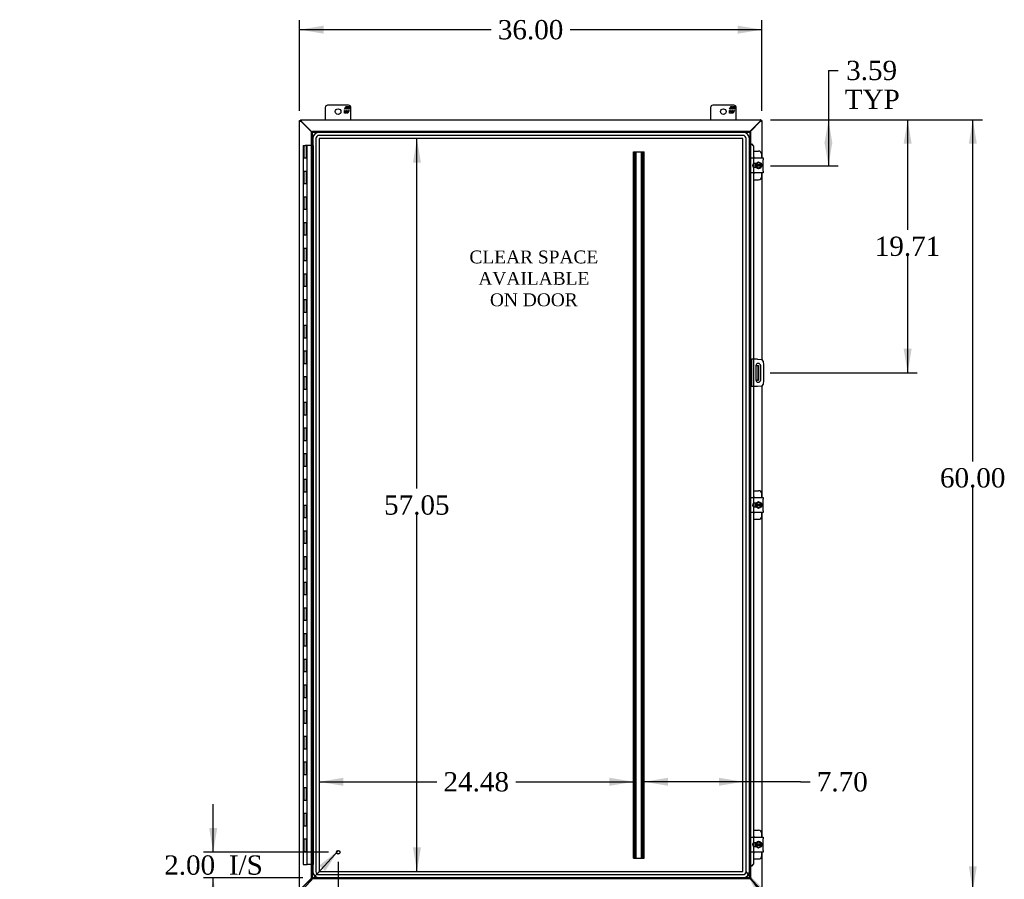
# Model space of a CAD drawing. Header units: inches. Extents: x 24 to 296, y 8 to 197.
# Tile 3 of 9: x 65 to 142, y 65 to 132. Entities that reach past the tile are written whole.
import ezdxf
from ezdxf.enums import TextEntityAlignment as Align

# ---------------------------------------------------------------- set-up
doc = ezdxf.new("R2010")
doc.units = ezdxf.units.IN
doc.header["$MEASUREMENT"] = 0
for name, color, linetype in [('COM40153-1', 7, 'CONTINUOUS'), ('COM40153-2', 7, 'CONTINUOUS'), ('COM42667', 7, 'CONTINUOUS'), ('COM42780', 7, 'CONTINUOUS'), ('COM48500', 7, 'CONTINUOUS'), ('COM52667', 7, 'CONTINUOUS'), ('COM53845-4', 7, 'CONTINUOUS'), ('COM70219', 7, 'CONTINUOUS'), ('COM71782-6', 7, 'CONTINUOUS'), ('DEFAULT', 7, 'CONTINUOUS'), ('FET07710', 7, 'CONTINUOUS'), ('HNG10620-56B', 7, 'CONTINUOUS'), ('HNG10620-56C', 7, 'CONTINUOUS'), ('SCC19011', 7, 'CONTINUOUS'), ('SPR20265', 7, 'CONTINUOUS'), ('STD21878', 7, 'CONTINUOUS'), ('WAF25035', 7, 'CONTINUOUS')]:
    doc.layers.add(name, color=color, linetype=linetype)
doc.styles.add('SEACAD_TIMES_NEW_ROMAN', font='times.ttf')

# ---------------------------------------------------------------- blocks, each defined once
blk = doc.blocks.new('SEANNOT_GROUP2')
at = {"layer": 'DEFAULT', "linetype": 'Continuous'}
blk.add_hatch(color=136, dxfattribs=at).paths.add_polyline_path([(88.628, 66.112), (89.66, 67.708), (88.166, 66.533)])
at = {"layer": 'DEFAULT', "color": 136, "linetype": 'Continuous'}
blk.add_line((81.882, 59.18), (81.132, 59.18), dxfattribs=at)
blk.add_lwpolyline([(81.882, 59.18), (89.66, 67.708)], dxfattribs=at)
at = {"layer": 'DEFAULT', "color": 136, "linetype": 'Continuous', "style": 'SEACAD_TIMES_NEW_ROMAN'}
for s, p in [('GROUND STUD', (64.719, 59.93)), ('DOOR', (64.719, 57.68))]:
    blk.add_text(s, height=1.5, dxfattribs=at).set_placement(p, align=Align.TOP_LEFT)
blk = doc.blocks.new('SEANNOT_GROUP3')
at = {"layer": 'DEFAULT', "linetype": 'Continuous'}
blk.add_hatch(color=136, dxfattribs=at).paths.add_polyline_path([(122.74, 64.719), (121.406, 66.073), (122.229, 64.36)])
at = {"layer": 'DEFAULT', "color": 136, "linetype": 'Continuous'}
blk.add_line((125.544, 60.188), (126.294, 60.188), dxfattribs=at)
blk.add_lwpolyline([(125.544, 60.188), (121.406, 66.073)], dxfattribs=at)
at = {"layer": 'DEFAULT', "color": 136, "linetype": 'Continuous', "style": 'SEACAD_TIMES_NEW_ROMAN'}
blk.add_text('GASKET', height=1.5, dxfattribs=at).set_placement((126.819, 60.938), align=Align.TOP_LEFT)
blk = doc.blocks.new('GDIMGGROUP')
at = {"layer": 'DEFAULT', "linetype": 'Continuous'}
for points in [[(139.368, 122.724), (139.056, 124.599), (138.743, 122.724)], [(139.368, 66.474), (138.743, 66.474), (139.056, 64.599)]]:
    blk.add_hatch(color=136, dxfattribs=at).paths.add_polyline_path(points)
at = {"layer": 'DEFAULT', "color": 136, "linetype": 'Continuous'}
for p, q in [((123.308, 124.599), (139.806, 124.599)), ((139.056, 97.99), (139.056, 124.599)), ((139.056, 64.599), (139.056, 95.965)), ((123.308, 64.599), (139.806, 64.599))]:
    blk.add_line(p, q, dxfattribs=at)
at = {"layer": 'DEFAULT', "color": 136, "linetype": 'Continuous', "style": 'SEACAD_TIMES_NEW_ROMAN'}
blk.add_text('60.00', height=1.5, dxfattribs=at).set_placement((136.496, 97.465), align=Align.TOP_LEFT)
blk = doc.blocks.new('GDIMGGROUP1')
at = {"layer": 'DEFAULT', "linetype": 'Continuous'}
for points in [[(79.594, 69.444), (79.906, 67.569), (80.219, 69.444)], [(79.594, 63.694), (80.219, 63.694), (79.906, 65.569)]]:
    blk.add_hatch(color=136, dxfattribs=at).paths.add_polyline_path(points)
at = {"layer": 'DEFAULT', "color": 136, "linetype": 'Continuous'}
for p, q in [((79.906, 67.569), (79.906, 71.319)), ((88.889, 67.569), (79.156, 67.569)), ((86.889, 65.569), (79.156, 65.569)), ((79.906, 61.819), (79.906, 65.569))]:
    blk.add_line(p, q, dxfattribs=at)
at = {"layer": 'DEFAULT', "color": 136, "linetype": 'Continuous', "style": 'SEACAD_TIMES_NEW_ROMAN'}
for s, p in [('2.00', (76.093, 67.319)), ('I/S', (81.124, 67.319))]:
    blk.add_text(s, height=1.5, dxfattribs=at).set_placement(p, align=Align.TOP_LEFT)
blk = doc.blocks.new('GDIMGGROUP9')
at = {"layer": 'DEFAULT', "linetype": 'Continuous'}
for points in [[(128.125, 122.724), (127.813, 124.599), (127.5, 122.724)], [(128.125, 122.88), (127.5, 122.88), (127.813, 121.005)]]:
    blk.add_hatch(color=136, dxfattribs=at).paths.add_polyline_path(points)
at = {"layer": 'DEFAULT', "color": 136, "linetype": 'Continuous'}
for p, q in [((127.813, 128.434), (128.563, 128.434)), ((127.813, 128.434), (127.813, 121.005)), ((123.308, 124.599), (128.563, 124.599)), ((123.311, 121.005), (128.563, 121.005))]:
    blk.add_line(p, q, dxfattribs=at)
at = {"layer": 'DEFAULT', "color": 136, "linetype": 'Continuous', "style": 'SEACAD_TIMES_NEW_ROMAN'}
for s, p in [('3.59', (129.194, 129.184)), ('TYP', (129.088, 126.934))]:
    blk.add_text(s, height=1.5, dxfattribs=at).set_placement(p, align=Align.TOP_LEFT)
blk = doc.blocks.new('GDIMGGROUP10')
at = {"layer": 'DEFAULT', "linetype": 'Continuous'}
for points in [[(134.293, 122.724), (133.981, 124.599), (133.668, 122.724)], [(134.293, 106.764), (133.668, 106.764), (133.981, 104.889)]]:
    blk.add_hatch(color=136, dxfattribs=at).paths.add_polyline_path(points)
at = {"layer": 'DEFAULT', "color": 136, "linetype": 'Continuous'}
for p, q in [((123.308, 124.599), (134.731, 124.599)), ((133.981, 124.599), (133.981, 116.019)), ((133.981, 113.994), (133.981, 104.889)), ((123.287, 104.889), (134.731, 104.889))]:
    blk.add_line(p, q, dxfattribs=at)
at = {"layer": 'DEFAULT', "color": 136, "linetype": 'Continuous', "style": 'SEACAD_TIMES_NEW_ROMAN'}
blk.add_text('19.71', height=1.5, dxfattribs=at).set_placement((131.422, 115.494), align=Align.TOP_LEFT)
blk = doc.blocks.new('GDIMGGROUP15')
at = {"layer": 'DEFAULT', "linetype": 'Continuous'}
for points in [[(89.514, 61.039), (89.514, 61.664), (87.639, 61.352)], [(87.764, 61.039), (89.639, 61.352), (87.764, 61.664)]]:
    blk.add_hatch(color=136, dxfattribs=at).paths.add_polyline_path(points)
at = {"layer": 'DEFAULT', "color": 136, "linetype": 'Continuous'}
for p, q in [((89.639, 66.819), (89.639, 60.602)), ((87.639, 64.819), (87.639, 60.602)), ((87.639, 61.352), (91.293, 61.352)), ((91.293, 61.352), (92.043, 61.352))]:
    blk.add_line(p, q, dxfattribs=at)
at = {"layer": 'DEFAULT', "color": 136, "linetype": 'Continuous', "style": 'SEACAD_TIMES_NEW_ROMAN'}
for s, p in [('2.00', (92.568, 62.102)), ('I/S', (97.599, 62.102))]:
    blk.add_text(s, height=1.5, dxfattribs=at).set_placement(p, align=Align.TOP_LEFT)
blk = doc.blocks.new('GDIMGGROUP21')
at = {"layer": 'DEFAULT', "linetype": 'Continuous'}
for points in [[(88.505, 131.918), (86.63, 131.606), (88.505, 131.293)], [(120.755, 131.918), (120.755, 131.293), (122.63, 131.606)]]:
    blk.add_hatch(color=136, dxfattribs=at).paths.add_polyline_path(points)
at = {"layer": 'DEFAULT', "color": 136, "linetype": 'Continuous'}
for p, q in [((86.63, 125.277), (86.63, 132.356)), ((122.63, 125.277), (122.63, 132.356)), ((101.546, 131.606), (86.63, 131.606)), ((122.63, 131.606), (107.714, 131.606))]:
    blk.add_line(p, q, dxfattribs=at)
at = {"layer": 'DEFAULT', "color": 136, "linetype": 'Continuous', "style": 'SEACAD_TIMES_NEW_ROMAN'}
blk.add_text('36.00', height=1.5, dxfattribs=at).set_placement((102.071, 132.356), align=Align.TOP_LEFT)
blk = doc.blocks.new('GDIMGGROUP24')
at = {"layer": 'DEFAULT', "linetype": 'Continuous'}
for points in [[(96.084, 121.251), (95.772, 123.126), (95.459, 121.251)], [(96.084, 67.947), (95.459, 67.947), (95.772, 66.072)]]:
    blk.add_hatch(color=136, dxfattribs=at).paths.add_polyline_path(points)
at = {"layer": 'DEFAULT', "color": 136, "linetype": 'Continuous'}
for p, q in [((95.772, 95.874), (95.772, 123.126)), ((95.772, 66.072), (95.772, 93.849))]:
    blk.add_line(p, q, dxfattribs=at)
at = {"layer": 'DEFAULT', "color": 136, "linetype": 'Continuous', "style": 'SEACAD_TIMES_NEW_ROMAN'}
blk.add_text('57.05', height=1.5, dxfattribs=at).set_placement((93.212, 95.349), align=Align.TOP_LEFT)
blk = doc.blocks.new('GDIMGGROUP25')
at = {"layer": 'DEFAULT', "linetype": 'Continuous'}
for points in [[(90.034, 72.739), (90.034, 73.364), (88.159, 73.051)], [(110.764, 72.739), (112.639, 73.051), (110.764, 73.364)]]:
    blk.add_hatch(color=136, dxfattribs=at).paths.add_polyline_path(points)
at = {"layer": 'DEFAULT', "color": 136, "linetype": 'Continuous'}
for p, q in [((88.159, 73.051), (97.315, 73.051)), ((103.483, 73.051), (112.639, 73.051))]:
    blk.add_line(p, q, dxfattribs=at)
at = {"layer": 'DEFAULT', "color": 136, "linetype": 'Continuous', "style": 'SEACAD_TIMES_NEW_ROMAN'}
blk.add_text('24.48', height=1.5, dxfattribs=at).set_placement((97.84, 73.801), align=Align.TOP_LEFT)
blk = doc.blocks.new('GDIMGGROUP26')
at = {"layer": 'DEFAULT', "linetype": 'Continuous'}
for points in [[(115.331, 73.364), (113.456, 73.051), (115.331, 72.739)], [(119.282, 73.364), (119.282, 72.739), (121.157, 73.051)]]:
    blk.add_hatch(color=136, dxfattribs=at).paths.add_polyline_path(points)
at = {"layer": 'DEFAULT', "color": 136, "linetype": 'Continuous'}
for q in [(113.456, 73.051), (126.383, 73.051)]:
    blk.add_line((125.633, 73.051), q, dxfattribs=at)
at = {"layer": 'DEFAULT', "color": 136, "linetype": 'Continuous', "style": 'SEACAD_TIMES_NEW_ROMAN'}
blk.add_text('7.70', height=1.5, dxfattribs=at).set_placement((126.908, 73.801), align=Align.TOP_LEFT)

msp = doc.modelspace()

# ---------------------------------------------------------------- linework, layer by layer
at = {"layer": 'COM40153-1', "color": 7}
for p, q in [((122.162, 105.452), (122.272, 105.452)), ((122.272, 105.452), (122.308, 105.452)), ((122.308, 105.452), (122.38, 105.452)), ((122.308, 105.452), (122.308, 104.327)), ((122.38, 105.452), (122.38, 104.327)), ((122.162, 104.327), (122.272, 104.327)), ((122.308, 104.327), (122.272, 104.327)), ((122.308, 104.327), (122.38, 104.327))]:
    msp.add_line(p, q, dxfattribs=at)
at = {"layer": 'COM40153-2', "color": 7}
for p, q in [((121.827, 105.952), (121.755, 105.952)), ((121.827, 105.952), (121.827, 103.827)), ((121.827, 105.952), (121.863, 105.952)), ((122.278, 105.952), (121.863, 105.952)), ((122.278, 105.952), (122.612, 105.923)), ((122.726, 105.809), (122.755, 105.475)), ((122.162, 105.439), (122.162, 104.339)), ((122.537, 104.339), (122.537, 105.439)), ((122.755, 105.475), (122.755, 104.304)), ((122.755, 104.304), (122.726, 103.97)), ((121.827, 103.827), (121.755, 103.827)), ((121.863, 103.827), (121.827, 103.827)), ((122.278, 103.827), (121.863, 103.827)), ((122.612, 103.856), (122.278, 103.827))]:
    msp.add_line(p, q, dxfattribs=at)
for centre, radius, start, end in [((122.601, 105.798), 0.125, 5, 85), ((122.349, 105.439), 0.188, 0, 180), ((122.349, 104.339), 0.188, 180, 0), ((122.601, 103.981), 0.125, 275, 355)]:
    msp.add_arc(centre, radius, start, end, dxfattribs=at)
at = {"layer": 'COM42667', "color": 7}
for p, q in [((121.756, 121.485), (121.756, 121.628)), ((121.756, 121.628), (122.726, 121.628)), ((121.756, 121.485), (121.756, 120.594)), ((122.17, 121.18), (122.03, 121.18)), ((122.726, 121.628), (122.726, 121.485)), ((122.726, 120.594), (122.726, 121.485)), ((121.756, 120.451), (121.756, 120.594)), ((122.726, 120.451), (121.756, 120.451)), ((122.03, 120.899), (122.17, 120.899)), ((122.726, 120.594), (122.726, 120.451)), ((121.756, 95.045), (121.756, 95.188)), ((121.756, 95.188), (122.726, 95.188)), ((122.726, 95.188), (122.726, 95.045)), ((121.756, 95.045), (121.756, 94.154)), ((122.17, 94.74), (122.03, 94.74)), ((122.03, 94.459), (122.17, 94.459)), ((122.726, 94.154), (122.726, 95.045)), ((121.756, 94.011), (121.756, 94.154)), ((122.726, 94.011), (121.756, 94.011)), ((122.726, 94.154), (122.726, 94.011)), ((121.756, 68.605), (121.756, 68.748)), ((121.756, 68.748), (122.726, 68.748)), ((121.756, 68.605), (121.756, 67.714)), ((122.17, 68.3), (122.03, 68.3)), ((122.726, 68.748), (122.726, 68.605)), ((122.726, 67.714), (122.726, 68.605)), ((121.756, 67.571), (121.756, 67.714)), ((122.726, 67.571), (121.756, 67.571)), ((122.03, 68.019), (122.17, 68.019)), ((122.726, 67.714), (122.726, 67.571))]:
    msp.add_line(p, q, dxfattribs=at)
for centre, radius in [((122.03, 121.039), 0.14), ((122.03, 94.599), 0.141), ((122.03, 68.159), 0.14)]:
    msp.add_arc(centre, radius, 90, 270, dxfattribs=at)
at = {"layer": 'COM42780', "color": 7}
for p, q in [((121.98, 122.155), (122.377, 122.155)), ((122.127, 121.105), (122.127, 121.18)), ((122.627, 121.628), (122.627, 121.905)), ((122.127, 120.899), (122.127, 120.97)), ((122.627, 120.174), (122.627, 120.451)), ((121.98, 119.924), (122.377, 119.924)), ((121.98, 95.715), (122.377, 95.715)), ((122.627, 95.188), (122.627, 95.465)), ((122.127, 94.665), (122.127, 94.74)), ((122.127, 94.459), (122.127, 94.53)), ((122.627, 93.734), (122.627, 94.011)), ((121.98, 93.484), (122.377, 93.484)), ((121.98, 69.275), (122.377, 69.275)), ((122.627, 68.748), (122.627, 69.025)), ((122.127, 68.225), (122.127, 68.3)), ((122.127, 68.019), (122.127, 68.09)), ((122.627, 67.294), (122.627, 67.571)), ((121.98, 67.044), (122.377, 67.044))]:
    msp.add_line(p, q, dxfattribs=at)
for centre, start, end in [((122.377, 121.905), 0, 90), ((121.877, 121.468), 39.93243, 65.66946), ((121.877, 120.611), 294.33054, 320.06757), ((122.377, 120.174), 270, 0), ((121.877, 95.028), 39.93243, 65.66946), ((122.377, 95.465), 0, 90), ((121.877, 94.171), 294.33054, 320.06757), ((122.377, 93.734), 270, 0), ((122.377, 69.025), 0, 90), ((121.877, 68.588), 39.93243, 65.66946), ((121.877, 67.731), 294.33054, 320.06757), ((122.377, 67.294), 270, 0)]:
    msp.add_arc(centre, 0.25, start, end, dxfattribs=at)
at = {"layer": 'COM48500', "color": 7}
for p, q in [((86.63, 124.527), (86.702, 124.527)), ((86.63, 64.671), (86.63, 124.527)), ((86.738, 124.472), (87.581, 123.63)), ((122.522, 124.472), (121.683, 123.633)), ((122.63, 124.527), (122.558, 124.527)), ((122.63, 124.527), (122.63, 121.628)), ((122.63, 120.451), (122.63, 105.92)), ((122.63, 103.859), (122.63, 95.188)), ((122.63, 94.011), (122.63, 68.748)), ((122.63, 67.571), (122.63, 64.671)), ((87.581, 65.569), (86.738, 64.726)), ((121.683, 65.565), (122.522, 64.726))]:
    msp.add_line(p, q, dxfattribs=at)
for points, knots in [([(86.63, 124.527), (86.63, 124.525), (86.631, 124.523), (86.634, 124.518), (86.636, 124.516), (86.641, 124.511), (86.644, 124.509), (86.652, 124.504), (86.657, 124.502), (86.667, 124.498), (86.672, 124.495), (86.684, 124.491), (86.69, 124.488), (86.71, 124.482), (86.724, 124.477), (86.738, 124.472)], [0, 0, 0, 0, 0.125, 0.125, 0.25, 0.25, 0.375, 0.375, 0.5, 0.5, 0.625, 0.625, 0.75, 0.75, 1, 1, 1, 1]), ([(86.702, 124.527), (86.702, 124.523), (86.703, 124.518), (86.707, 124.509), (86.709, 124.504), (86.716, 124.495), (86.72, 124.491), (86.729, 124.482), (86.733, 124.477), (86.738, 124.472)], [0, 0, 0, 0, 0.25, 0.25, 0.5, 0.5, 0.75, 0.75, 1, 1, 1, 1]), ([(122.522, 124.472), (122.529, 124.475), (122.536, 124.477), (122.55, 124.481), (122.557, 124.484), (122.57, 124.488), (122.576, 124.491), (122.588, 124.495), (122.594, 124.498), (122.603, 124.502), (122.608, 124.504), (122.616, 124.509), (122.619, 124.511), (122.627, 124.518), (122.63, 124.523), (122.63, 124.527)], [0, 0, 0, 0, 0.125, 0.125, 0.25, 0.25, 0.375, 0.375, 0.5, 0.5, 0.625, 0.625, 0.75, 0.75, 1, 1, 1, 1]), ([(122.522, 124.472), (122.527, 124.477), (122.532, 124.481), (122.54, 124.491), (122.544, 124.495), (122.551, 124.504), (122.554, 124.509), (122.557, 124.518), (122.558, 124.523), (122.558, 124.527)], [0, 0, 0, 0, 0.25, 0.25, 0.5, 0.5, 0.75, 0.75, 1, 1, 1, 1])]:
    msp.add_open_spline(points, degree=3, knots=knots, dxfattribs=at)
at = {"layer": 'COM52667', "color": 7}
for p, q in [((86.702, 124.599), (86.702, 124.527)), ((86.702, 124.599), (122.558, 124.599)), ((86.757, 124.491), (87.619, 123.63)), ((121.683, 123.671), (122.503, 124.491)), ((122.558, 124.599), (122.558, 124.527)), ((87.619, 65.569), (86.757, 64.707)), ((122.503, 64.707), (121.683, 65.527))]:
    msp.add_line(p, q, dxfattribs=at)
for points, knots in [([(86.702, 124.599), (86.704, 124.599), (86.707, 124.599), (86.711, 124.596), (86.714, 124.594), (86.718, 124.588), (86.72, 124.585), (86.725, 124.577), (86.727, 124.573), (86.732, 124.563), (86.734, 124.557), (86.739, 124.546), (86.741, 124.539), (86.748, 124.52), (86.753, 124.506), (86.757, 124.491)], [0, 0, 0, 0, 0.125, 0.125, 0.25, 0.25, 0.375, 0.375, 0.5, 0.5, 0.625, 0.625, 0.75, 0.75, 1, 1, 1, 1]), ([(86.702, 124.527), (86.707, 124.527), (86.711, 124.526), (86.72, 124.523), (86.725, 124.52), (86.734, 124.513), (86.739, 124.509), (86.748, 124.501), (86.753, 124.496), (86.757, 124.491)], [0, 0, 0, 0, 0.25, 0.25, 0.5, 0.5, 0.75, 0.75, 1, 1, 1, 1]), ([(122.558, 124.599), (122.556, 124.599), (122.554, 124.599), (122.549, 124.596), (122.547, 124.594), (122.542, 124.588), (122.54, 124.585), (122.535, 124.577), (122.533, 124.573), (122.528, 124.563), (122.526, 124.557), (122.522, 124.546), (122.519, 124.539), (122.512, 124.52), (122.508, 124.506), (122.503, 124.491)], [0, 0, 0, 0, 0.125, 0.125, 0.25, 0.25, 0.375, 0.375, 0.5, 0.5, 0.625, 0.625, 0.75, 0.75, 1, 1, 1, 1]), ([(122.558, 124.527), (122.554, 124.527), (122.549, 124.526), (122.54, 124.523), (122.535, 124.52), (122.526, 124.513), (122.521, 124.509), (122.512, 124.501), (122.508, 124.496), (122.503, 124.491)], [0, 0, 0, 0, 0.25, 0.25, 0.5, 0.5, 0.75, 0.75, 1, 1, 1, 1])]:
    msp.add_open_spline(points, degree=3, knots=knots, dxfattribs=at)
at = {"layer": 'COM53845-4', "color": 7}
for p, q in [((112.639, 67.099), (112.639, 122.099)), ((112.639, 122.099), (112.722, 122.099)), ((112.679, 67.099), (112.679, 122.099)), ((112.722, 122.099), (113.373, 122.099)), ((112.791, 67.099), (112.791, 122.099)), ((112.831, 67.099), (112.831, 122.099)), ((113.264, 67.099), (113.264, 122.099)), ((113.304, 67.099), (113.304, 122.099)), ((113.373, 122.099), (113.456, 122.099)), ((113.416, 67.099), (113.416, 122.099)), ((113.456, 67.099), (113.456, 122.099)), ((112.639, 67.099), (112.722, 67.099)), ((112.722, 67.099), (113.373, 67.099)), ((113.373, 67.099), (113.456, 67.099))]:
    msp.add_line(p, q, dxfattribs=at)
at = {"layer": 'COM70219', "color": 7}
for p, q in [((121.156, 123.625), (88.16, 123.625)), ((121.156, 123.624), (88.16, 123.624)), ((87.66, 123.125), (87.66, 66.073)), ((87.661, 123.125), (87.661, 66.073)), ((87.91, 123.125), (87.91, 66.073)), ((88.159, 123.125), (88.159, 66.073)), ((121.156, 123.375), (88.16, 123.375)), ((121.156, 123.126), (88.16, 123.126)), ((88.16, 123.125), (88.16, 66.073)), ((121.156, 123.125), (88.16, 123.125)), ((121.156, 66.073), (121.156, 123.125)), ((121.157, 66.073), (121.157, 123.125)), ((121.406, 66.073), (121.406, 123.125)), ((121.655, 66.073), (121.655, 123.125)), ((121.656, 66.073), (121.656, 123.125)), ((88.16, 66.073), (121.156, 66.073)), ((88.16, 66.072), (121.156, 66.072)), ((88.16, 65.823), (121.156, 65.823)), ((88.16, 65.574), (121.156, 65.574)), ((88.16, 65.573), (121.156, 65.573))]:
    msp.add_line(p, q, dxfattribs=at)
for centre, radius, start, end in [((88.16, 123.125), 0.5, 90, 180), ((88.16, 123.125), 0.499, 90, 180), ((121.156, 123.125), 0.5, 0, 90), ((121.156, 123.125), 0.499, 0, 90), ((88.16, 123.125), 0.25, 90, 180), ((88.16, 123.125), 0.001, 90, 180), ((121.156, 123.125), 0.25, 0, 90), ((121.156, 123.125), 0.001, 0, 90), ((88.16, 66.073), 0.5, 180, 270), ((88.16, 66.073), 0.499, 180, 270), ((88.16, 66.073), 0.25, 180, 270), ((88.16, 66.073), 0.001, 180, 270), ((121.156, 66.073), 0.5, 270, 0), ((121.156, 66.073), 0.001, 270, 0), ((121.156, 66.073), 0.25, 270, 0), ((121.156, 66.073), 0.499, 270, 0)]:
    msp.add_arc(centre, radius, start, end, dxfattribs=at)
at = {"layer": 'COM71782-6', "color": 7}
for p, q in [((87.567, 123.63), (87.639, 123.63)), ((87.567, 65.569), (87.567, 123.63)), ((87.639, 123.702), (87.639, 123.63)), ((87.639, 123.702), (121.683, 123.702)), ((87.639, 123.63), (121.683, 123.63)), ((87.639, 123.63), (87.675, 123.594)), ((87.639, 65.569), (87.639, 123.63)), ((87.639, 123.63), (87.675, 123.594)), ((121.683, 123.63), (121.647, 123.594)), ((121.683, 123.63), (121.647, 123.594)), ((121.683, 123.702), (121.683, 123.63)), ((121.683, 123.63), (121.683, 65.569)), ((121.755, 123.63), (121.683, 123.63)), ((121.755, 123.63), (121.755, 65.569)), ((121.755, 122.755), (121.683, 122.755)), ((121.768, 122.755), (121.755, 122.755)), ((121.777, 122.732), (121.787, 122.732)), ((121.797, 122.719), (121.967, 122.547)), ((121.797, 122.719), (121.81, 122.719)), ((121.81, 122.719), (121.98, 122.547)), ((121.967, 122.547), (121.967, 121.628)), ((121.98, 122.547), (121.967, 122.547)), ((121.98, 122.547), (121.98, 121.628)), ((121.967, 121.628), (121.967, 121.165)), ((121.967, 121.165), (121.967, 120.914)), ((121.98, 121.628), (121.98, 121.17)), ((121.98, 121.17), (121.98, 120.908)), ((121.967, 120.914), (121.967, 120.451)), ((121.967, 120.451), (121.967, 105.952)), ((121.98, 120.908), (121.98, 120.451)), ((121.98, 120.451), (121.98, 105.952)), ((121.967, 105.952), (121.967, 103.827)), ((121.98, 105.952), (121.98, 103.827)), ((121.967, 103.827), (121.967, 95.188)), ((121.98, 103.827), (121.98, 95.188)), ((121.967, 95.188), (121.967, 94.725)), ((121.98, 95.188), (121.98, 94.73)), ((121.967, 94.725), (121.967, 94.474)), ((121.967, 94.474), (121.967, 94.011)), ((121.98, 94.73), (121.98, 94.468)), ((121.98, 94.468), (121.98, 94.011)), ((121.967, 94.011), (121.967, 68.748)), ((121.98, 94.011), (121.98, 68.748)), ((121.967, 68.748), (121.967, 68.285)), ((121.967, 68.285), (121.967, 68.034)), ((121.98, 68.748), (121.98, 68.29)), ((121.98, 68.29), (121.98, 68.028)), ((121.967, 68.034), (121.967, 67.571)), ((121.967, 67.571), (121.967, 66.652)), ((121.98, 68.028), (121.98, 67.571)), ((121.98, 67.571), (121.98, 66.652)), ((121.755, 66.444), (121.683, 66.444)), ((121.755, 66.444), (121.768, 66.444)), ((121.787, 66.467), (121.777, 66.467)), ((121.967, 66.652), (121.797, 66.479)), ((121.797, 66.479), (121.81, 66.479)), ((121.98, 66.652), (121.81, 66.479)), ((121.98, 66.652), (121.967, 66.652)), ((87.567, 65.569), (87.639, 65.569)), ((87.639, 65.569), (87.675, 65.605)), ((87.639, 65.569), (87.675, 65.605)), ((121.683, 65.569), (87.639, 65.569)), ((87.639, 65.497), (87.639, 65.569)), ((121.683, 65.497), (87.639, 65.497)), ((121.683, 65.569), (121.647, 65.605)), ((121.683, 65.569), (121.647, 65.605)), ((121.683, 65.497), (121.683, 65.569)), ((121.755, 65.569), (121.683, 65.569))]:
    msp.add_line(p, q, dxfattribs=at)
for centre, radius, start, end in [((122.196, 123.806), 1.153, 245.73422, 249.46416), ((122.086, 122.988), 0.395, 216.31419, 223.00535), ((122.196, 123.806), 1.153, 249.46416, 250.45802), ((122.196, 65.393), 1.153, 110.53584, 114.26578), ((122.086, 66.21), 0.395, 136.99465, 143.68581), ((122.196, 65.393), 1.153, 109.54198, 110.53584)]:
    msp.add_arc(centre, radius, start, end, dxfattribs=at)
at = {"layer": 'FET07710', "color": 7}
for p, q in [((88.63, 125.537), (88.63, 124.599)), ((90.443, 125.724), (88.818, 125.724)), ((90.12, 125.419), (90.242, 125.631)), ((90.184, 125.419), (90.12, 125.419)), ((90.12, 125.109), (90.12, 125.322)), ((90.12, 125.322), (90.184, 125.322)), ((90.229, 125.109), (90.12, 125.109)), ((90.283, 125.525), (90.184, 125.525)), ((90.184, 125.525), (90.184, 125.419)), ((90.184, 125.322), (90.184, 125.216)), ((90.184, 125.216), (90.283, 125.216)), ((90.274, 125.187), (90.229, 125.109)), ((90.242, 125.631), (90.351, 125.631)), ((90.274, 125.109), (90.274, 125.187)), ((90.383, 125.109), (90.274, 125.109)), ((90.283, 125.419), (90.283, 125.525)), ((90.342, 125.419), (90.283, 125.419)), ((90.283, 125.216), (90.283, 125.322)), ((90.283, 125.322), (90.342, 125.322)), ((90.441, 125.525), (90.342, 125.525)), ((90.342, 125.525), (90.342, 125.419)), ((90.342, 125.322), (90.342, 125.216)), ((90.342, 125.216), (90.441, 125.216)), ((90.351, 125.631), (90.351, 125.554)), ((90.351, 125.554), (90.396, 125.631)), ((90.505, 125.322), (90.383, 125.109)), ((90.396, 125.631), (90.505, 125.631)), ((90.441, 125.419), (90.441, 125.525)), ((90.505, 125.419), (90.441, 125.419)), ((90.441, 125.216), (90.441, 125.322)), ((90.441, 125.322), (90.505, 125.322)), ((90.505, 125.631), (90.505, 125.419)), ((90.63, 124.599), (90.63, 125.537)), ((118.63, 125.537), (118.63, 124.599)), ((120.443, 125.724), (118.818, 125.724)), ((120.12, 125.419), (120.242, 125.631)), ((120.184, 125.419), (120.12, 125.419)), ((120.12, 125.109), (120.12, 125.322)), ((120.12, 125.322), (120.184, 125.322)), ((120.229, 125.109), (120.12, 125.109)), ((120.283, 125.525), (120.184, 125.525)), ((120.184, 125.525), (120.184, 125.419)), ((120.184, 125.322), (120.184, 125.216)), ((120.184, 125.216), (120.283, 125.216)), ((120.274, 125.187), (120.229, 125.109)), ((120.242, 125.631), (120.351, 125.631)), ((120.274, 125.109), (120.274, 125.187)), ((120.383, 125.109), (120.274, 125.109)), ((120.283, 125.419), (120.283, 125.525)), ((120.342, 125.419), (120.283, 125.419)), ((120.283, 125.216), (120.283, 125.322)), ((120.283, 125.322), (120.342, 125.322)), ((120.441, 125.525), (120.342, 125.525)), ((120.342, 125.525), (120.342, 125.419)), ((120.342, 125.322), (120.342, 125.216)), ((120.342, 125.216), (120.441, 125.216)), ((120.351, 125.631), (120.351, 125.554)), ((120.351, 125.554), (120.396, 125.631)), ((120.505, 125.322), (120.383, 125.109)), ((120.396, 125.631), (120.505, 125.631)), ((120.441, 125.419), (120.441, 125.525)), ((120.505, 125.419), (120.441, 125.419)), ((120.441, 125.216), (120.441, 125.322)), ((120.441, 125.322), (120.505, 125.322)), ((120.505, 125.631), (120.505, 125.419)), ((120.63, 124.599), (120.63, 125.537))]:
    msp.add_line(p, q, dxfattribs=at)
for centre in [(89.63, 125.224), (119.63, 125.224)]:
    msp.add_circle(centre, 0.219, dxfattribs=at)
for centre, radius, start, end in [((88.818, 125.537), 0.187, 90, 180), ((90.443, 125.537), 0.188, 0, 90), ((118.818, 125.537), 0.188, 90, 180), ((120.443, 125.537), 0.188, 0, 90)]:
    msp.add_arc(centre, radius, start, end, dxfattribs=at)
at = {"layer": 'HNG10620-56B', "color": 7}
for p, q in [((87.069, 121.599), (86.915, 121.599)), ((86.915, 121.599), (86.915, 120.599)), ((86.915, 120.599), (87.069, 120.599)), ((87.069, 119.599), (86.915, 119.599)), ((86.915, 119.599), (86.915, 118.599)), ((86.915, 118.599), (87.069, 118.599)), ((87.069, 117.599), (86.915, 117.599)), ((86.915, 117.599), (86.915, 116.599)), ((86.915, 116.599), (87.069, 116.599)), ((87.069, 115.599), (86.915, 115.599)), ((86.915, 115.599), (86.915, 114.599)), ((86.915, 114.599), (87.069, 114.599)), ((87.069, 113.599), (86.915, 113.599)), ((86.915, 113.599), (86.915, 112.599)), ((86.915, 112.599), (87.069, 112.599)), ((87.069, 111.599), (86.915, 111.599)), ((86.915, 111.599), (86.915, 110.599)), ((86.915, 110.599), (87.069, 110.599)), ((87.069, 109.599), (86.915, 109.599)), ((86.915, 109.599), (86.915, 108.599)), ((86.915, 108.599), (87.069, 108.599)), ((87.069, 107.599), (86.915, 107.599)), ((86.915, 107.599), (86.915, 106.599)), ((86.915, 106.599), (87.069, 106.599)), ((87.069, 105.599), (86.915, 105.599)), ((86.915, 105.599), (86.915, 104.599)), ((86.915, 104.599), (87.069, 104.599)), ((87.069, 103.599), (86.915, 103.599)), ((86.915, 103.599), (86.915, 102.599)), ((86.915, 102.599), (87.069, 102.599)), ((87.069, 101.599), (86.915, 101.599)), ((86.915, 101.599), (86.915, 100.599)), ((86.915, 100.599), (87.069, 100.599)), ((87.069, 99.599), (86.915, 99.599)), ((86.915, 99.599), (86.915, 98.599)), ((86.915, 98.599), (87.069, 98.599)), ((87.069, 97.599), (86.915, 97.599)), ((86.915, 97.599), (86.915, 96.599)), ((86.915, 96.599), (87.069, 96.599)), ((87.069, 95.599), (86.915, 95.599)), ((86.915, 95.599), (86.915, 94.599)), ((86.915, 94.599), (87.069, 94.599)), ((87.069, 93.599), (86.915, 93.599)), ((86.915, 93.599), (86.915, 92.599)), ((86.915, 92.599), (87.069, 92.599)), ((87.069, 91.599), (86.915, 91.599)), ((86.915, 91.599), (86.915, 90.599)), ((86.915, 90.599), (87.069, 90.599)), ((87.069, 89.599), (86.915, 89.599)), ((86.915, 89.599), (86.915, 88.599)), ((86.915, 88.599), (87.069, 88.599)), ((87.069, 87.599), (86.915, 87.599)), ((86.915, 87.599), (86.915, 86.599)), ((86.915, 86.599), (87.069, 86.599)), ((87.069, 85.599), (86.915, 85.599)), ((86.915, 85.599), (86.915, 84.599)), ((86.915, 84.599), (87.069, 84.599)), ((87.069, 83.599), (86.915, 83.599)), ((86.915, 83.599), (86.915, 82.599)), ((86.915, 82.599), (87.069, 82.599)), ((87.069, 81.599), (86.915, 81.599)), ((86.915, 81.599), (86.915, 80.599)), ((86.915, 80.599), (87.069, 80.599)), ((87.069, 79.599), (86.915, 79.599)), ((86.915, 79.599), (86.915, 78.599)), ((86.915, 78.599), (87.069, 78.599)), ((87.069, 77.599), (86.915, 77.599)), ((86.915, 77.599), (86.915, 76.599)), ((86.915, 76.599), (87.069, 76.599)), ((87.069, 75.599), (86.915, 75.599)), ((86.915, 75.599), (86.915, 74.599)), ((86.915, 74.599), (87.069, 74.599)), ((87.069, 73.599), (86.915, 73.599)), ((86.915, 73.599), (86.915, 72.599)), ((86.915, 72.599), (87.069, 72.599)), ((87.069, 71.599), (86.915, 71.599)), ((86.915, 71.599), (86.915, 70.599)), ((86.915, 70.599), (87.069, 70.599)), ((87.069, 69.599), (86.915, 69.599)), ((86.915, 69.599), (86.915, 68.599)), ((86.915, 68.599), (87.069, 68.599)), ((87.069, 67.599), (86.915, 67.599)), ((86.915, 67.599), (86.915, 66.599)), ((86.915, 66.599), (87.223, 66.599))]:
    msp.add_line(p, q, dxfattribs=at)
at = {"layer": 'HNG10620-56C', "color": 7}
for p, q in [((86.915, 122.599), (87.069, 122.599)), ((86.915, 122.599), (86.915, 121.599)), ((86.975, 122.599), (86.975, 121.599)), ((87.567, 122.599), (87.069, 122.599)), ((87.152, 122.599), (87.152, 121.599)), ((87.163, 121.599), (87.163, 122.599)), ((87.205, 122.599), (87.205, 121.599)), ((87.223, 121.599), (87.223, 122.599)), ((87.61, 122.599), (87.567, 122.599)), ((87.639, 122.599), (87.61, 122.599)), ((87.639, 122.599), (87.699, 122.599)), ((87.699, 122.599), (87.699, 66.599)), ((87.069, 121.599), (86.915, 121.599)), ((87.223, 121.599), (87.069, 121.599)), ((87.223, 120.599), (87.223, 121.599)), ((86.915, 120.599), (87.069, 120.599)), ((86.915, 120.599), (86.915, 119.599)), ((86.975, 120.599), (86.975, 119.599)), ((87.069, 120.599), (87.223, 120.599)), ((87.152, 120.599), (87.152, 119.599)), ((87.163, 119.599), (87.163, 120.599)), ((87.205, 120.599), (87.205, 119.599)), ((87.223, 119.599), (87.223, 120.599)), ((87.069, 119.599), (86.915, 119.599)), ((87.223, 119.599), (87.069, 119.599)), ((87.223, 118.599), (87.223, 119.599)), ((86.915, 118.599), (87.069, 118.599)), ((86.915, 118.599), (86.915, 117.599)), ((86.975, 118.599), (86.975, 117.599)), ((87.069, 118.599), (87.223, 118.599)), ((87.152, 118.599), (87.152, 117.599)), ((87.163, 117.599), (87.163, 118.599)), ((87.205, 118.599), (87.205, 117.599)), ((87.223, 117.599), (87.223, 118.599)), ((87.069, 117.599), (86.915, 117.599)), ((87.223, 117.599), (87.069, 117.599)), ((87.223, 116.599), (87.223, 117.599)), ((86.915, 116.599), (87.069, 116.599)), ((86.915, 116.599), (86.915, 115.599)), ((86.975, 116.599), (86.975, 115.599)), ((87.069, 116.599), (87.223, 116.599)), ((87.152, 116.599), (87.152, 115.599)), ((87.163, 115.599), (87.163, 116.599)), ((87.205, 116.599), (87.205, 115.599)), ((87.223, 115.599), (87.223, 116.599)), ((87.069, 115.599), (86.915, 115.599)), ((87.223, 115.599), (87.069, 115.599)), ((87.223, 114.599), (87.223, 115.599)), ((86.915, 114.599), (87.069, 114.599)), ((86.915, 114.599), (86.915, 113.599)), ((86.975, 114.599), (86.975, 113.599)), ((87.069, 114.599), (87.223, 114.599)), ((87.152, 114.599), (87.152, 113.599)), ((87.163, 113.599), (87.163, 114.599)), ((87.205, 114.599), (87.205, 113.599)), ((87.223, 113.599), (87.223, 114.599)), ((87.069, 113.599), (86.915, 113.599)), ((87.223, 113.599), (87.069, 113.599)), ((87.223, 112.599), (87.223, 113.599)), ((86.915, 112.599), (87.069, 112.599)), ((86.915, 112.599), (86.915, 111.599)), ((86.975, 112.599), (86.975, 111.599)), ((87.069, 112.599), (87.223, 112.599)), ((87.152, 112.599), (87.152, 111.599)), ((87.163, 111.599), (87.163, 112.599)), ((87.205, 112.599), (87.205, 111.599)), ((87.223, 111.599), (87.223, 112.599)), ((87.069, 111.599), (86.915, 111.599)), ((87.223, 111.599), (87.069, 111.599)), ((87.223, 110.599), (87.223, 111.599)), ((86.915, 110.599), (87.069, 110.599)), ((86.915, 110.599), (86.915, 109.599)), ((86.975, 110.599), (86.975, 109.599)), ((87.069, 110.599), (87.223, 110.599)), ((87.152, 110.599), (87.152, 109.599)), ((87.163, 109.599), (87.163, 110.599)), ((87.205, 110.599), (87.205, 109.599)), ((87.223, 109.599), (87.223, 110.599)), ((87.069, 109.599), (86.915, 109.599)), ((87.223, 109.599), (87.069, 109.599)), ((87.223, 108.599), (87.223, 109.599)), ((86.915, 108.599), (87.069, 108.599)), ((86.915, 108.599), (86.915, 107.599)), ((86.975, 108.599), (86.975, 107.599)), ((87.069, 108.599), (87.223, 108.599)), ((87.152, 108.599), (87.152, 107.599)), ((87.163, 107.599), (87.163, 108.599)), ((87.205, 108.599), (87.205, 107.599)), ((87.223, 107.599), (87.223, 108.599)), ((87.069, 107.599), (86.915, 107.599)), ((87.223, 107.599), (87.069, 107.599)), ((87.223, 106.599), (87.223, 107.599)), ((86.915, 106.599), (87.069, 106.599)), ((86.915, 106.599), (86.915, 105.599)), ((86.975, 106.599), (86.975, 105.599)), ((87.069, 106.599), (87.223, 106.599)), ((87.152, 106.599), (87.152, 105.599)), ((87.163, 105.599), (87.163, 106.599)), ((87.205, 106.599), (87.205, 105.599)), ((87.223, 105.599), (87.223, 106.599)), ((87.069, 105.599), (86.915, 105.599)), ((87.223, 105.599), (87.069, 105.599)), ((87.223, 104.599), (87.223, 105.599)), ((86.915, 104.599), (87.069, 104.599)), ((86.915, 104.599), (86.915, 103.599)), ((86.975, 104.599), (86.975, 103.599)), ((87.069, 104.599), (87.223, 104.599)), ((87.152, 104.599), (87.152, 103.599)), ((87.163, 103.599), (87.163, 104.599)), ((87.205, 104.599), (87.205, 103.599)), ((87.223, 103.599), (87.223, 104.599)), ((87.069, 103.599), (86.915, 103.599)), ((87.223, 103.599), (87.069, 103.599)), ((87.223, 102.599), (87.223, 103.599)), ((86.915, 102.599), (87.069, 102.599)), ((86.915, 102.599), (86.915, 101.599)), ((86.975, 102.599), (86.975, 101.599)), ((87.069, 102.599), (87.223, 102.599)), ((87.152, 102.599), (87.152, 101.599)), ((87.163, 101.599), (87.163, 102.599)), ((87.205, 102.599), (87.205, 101.599)), ((87.223, 101.599), (87.223, 102.599)), ((87.069, 101.599), (86.915, 101.599)), ((87.223, 101.599), (87.069, 101.599)), ((87.223, 100.599), (87.223, 101.599)), ((86.915, 100.599), (87.069, 100.599)), ((86.915, 100.599), (86.915, 99.599)), ((86.975, 100.599), (86.975, 99.599)), ((87.069, 100.599), (87.223, 100.599)), ((87.152, 100.599), (87.152, 99.599)), ((87.163, 99.599), (87.163, 100.599)), ((87.205, 100.599), (87.205, 99.599)), ((87.223, 99.599), (87.223, 100.599)), ((87.069, 99.599), (86.915, 99.599)), ((87.223, 99.599), (87.069, 99.599)), ((87.223, 98.599), (87.223, 99.599)), ((86.915, 98.599), (87.069, 98.599)), ((86.915, 98.599), (86.915, 97.599)), ((86.975, 98.599), (86.975, 97.599)), ((87.069, 98.599), (87.223, 98.599)), ((87.152, 98.599), (87.152, 97.599)), ((87.163, 97.599), (87.163, 98.599)), ((87.205, 98.599), (87.205, 97.599)), ((87.223, 97.599), (87.223, 98.599)), ((87.069, 97.599), (86.915, 97.599)), ((87.223, 97.599), (87.069, 97.599)), ((87.223, 96.599), (87.223, 97.599)), ((86.915, 96.599), (87.069, 96.599)), ((86.915, 96.599), (86.915, 95.599)), ((86.975, 96.599), (86.975, 95.599)), ((87.069, 96.599), (87.223, 96.599)), ((87.152, 96.599), (87.152, 95.599)), ((87.163, 95.599), (87.163, 96.599)), ((87.205, 96.599), (87.205, 95.599)), ((87.223, 95.599), (87.223, 96.599)), ((87.069, 95.599), (86.915, 95.599)), ((87.223, 95.599), (87.069, 95.599)), ((87.223, 94.599), (87.223, 95.599)), ((86.915, 94.599), (87.069, 94.599)), ((86.915, 94.599), (86.915, 93.599)), ((86.975, 94.599), (86.975, 93.599)), ((87.069, 94.599), (87.223, 94.599)), ((87.152, 94.599), (87.152, 93.599)), ((87.163, 93.599), (87.163, 94.599)), ((87.205, 94.599), (87.205, 93.599)), ((87.223, 93.599), (87.223, 94.599)), ((87.069, 93.599), (86.915, 93.599)), ((87.223, 93.599), (87.069, 93.599)), ((87.223, 92.599), (87.223, 93.599)), ((86.915, 92.599), (87.069, 92.599)), ((86.915, 92.599), (86.915, 91.599)), ((86.975, 92.599), (86.975, 91.599)), ((87.069, 92.599), (87.223, 92.599)), ((87.152, 92.599), (87.152, 91.599)), ((87.163, 91.599), (87.163, 92.599)), ((87.205, 92.599), (87.205, 91.599)), ((87.223, 91.599), (87.223, 92.599)), ((87.069, 91.599), (86.915, 91.599)), ((87.223, 91.599), (87.069, 91.599)), ((87.223, 90.599), (87.223, 91.599)), ((86.915, 90.599), (87.069, 90.599)), ((86.915, 90.599), (86.915, 89.599)), ((86.975, 90.599), (86.975, 89.599)), ((87.069, 90.599), (87.223, 90.599)), ((87.152, 90.599), (87.152, 89.599)), ((87.163, 89.599), (87.163, 90.599)), ((87.205, 90.599), (87.205, 89.599)), ((87.223, 89.599), (87.223, 90.599)), ((87.069, 89.599), (86.915, 89.599)), ((87.223, 89.599), (87.069, 89.599)), ((87.223, 88.599), (87.223, 89.599)), ((86.915, 88.599), (87.069, 88.599)), ((86.915, 88.599), (86.915, 87.599)), ((86.975, 88.599), (86.975, 87.599)), ((87.069, 88.599), (87.223, 88.599)), ((87.152, 88.599), (87.152, 87.599)), ((87.163, 87.599), (87.163, 88.599)), ((87.205, 88.599), (87.205, 87.599)), ((87.223, 87.599), (87.223, 88.599)), ((87.069, 87.599), (86.915, 87.599)), ((87.223, 87.599), (87.069, 87.599)), ((87.223, 86.599), (87.223, 87.599)), ((86.915, 86.599), (87.069, 86.599)), ((86.915, 86.599), (86.915, 85.599)), ((86.975, 86.599), (86.975, 85.599)), ((87.069, 86.599), (87.223, 86.599)), ((87.152, 86.599), (87.152, 85.599)), ((87.163, 85.599), (87.163, 86.599)), ((87.205, 86.599), (87.205, 85.599)), ((87.223, 85.599), (87.223, 86.599)), ((87.069, 85.599), (86.915, 85.599)), ((87.223, 85.599), (87.069, 85.599)), ((87.223, 84.599), (87.223, 85.599)), ((86.915, 84.599), (87.069, 84.599)), ((86.915, 84.599), (86.915, 83.599)), ((86.975, 84.599), (86.975, 83.599)), ((87.069, 84.599), (87.223, 84.599)), ((87.152, 84.599), (87.152, 83.599)), ((87.163, 83.599), (87.163, 84.599)), ((87.205, 84.599), (87.205, 83.599)), ((87.223, 83.599), (87.223, 84.599)), ((87.069, 83.599), (86.915, 83.599)), ((87.223, 83.599), (87.069, 83.599)), ((87.223, 82.599), (87.223, 83.599)), ((86.915, 82.599), (87.069, 82.599)), ((86.915, 82.599), (86.915, 81.599)), ((86.975, 82.599), (86.975, 81.599)), ((87.069, 82.599), (87.223, 82.599)), ((87.152, 82.599), (87.152, 81.599)), ((87.163, 81.599), (87.163, 82.599)), ((87.205, 82.599), (87.205, 81.599)), ((87.223, 81.599), (87.223, 82.599)), ((87.069, 81.599), (86.915, 81.599)), ((87.223, 81.599), (87.069, 81.599)), ((87.223, 80.599), (87.223, 81.599)), ((86.915, 80.599), (87.069, 80.599)), ((86.915, 80.599), (86.915, 79.599)), ((86.975, 80.599), (86.975, 79.599)), ((87.069, 80.599), (87.223, 80.599)), ((87.152, 80.599), (87.152, 79.599)), ((87.163, 79.599), (87.163, 80.599)), ((87.205, 80.599), (87.205, 79.599)), ((87.223, 79.599), (87.223, 80.599)), ((87.069, 79.599), (86.915, 79.599)), ((87.223, 79.599), (87.069, 79.599)), ((87.223, 78.599), (87.223, 79.599)), ((86.915, 78.599), (87.069, 78.599)), ((86.915, 78.599), (86.915, 77.599)), ((86.975, 78.599), (86.975, 77.599)), ((87.069, 78.599), (87.223, 78.599)), ((87.152, 78.599), (87.152, 77.599)), ((87.163, 77.599), (87.163, 78.599)), ((87.205, 78.599), (87.205, 77.599)), ((87.223, 77.599), (87.223, 78.599)), ((87.069, 77.599), (86.915, 77.599)), ((87.223, 77.599), (87.069, 77.599)), ((87.223, 76.599), (87.223, 77.599)), ((86.915, 76.599), (87.069, 76.599)), ((86.915, 76.599), (86.915, 75.599)), ((86.975, 76.599), (86.975, 75.599)), ((87.069, 76.599), (87.223, 76.599)), ((87.152, 76.599), (87.152, 75.599)), ((87.163, 75.599), (87.163, 76.599)), ((87.205, 76.599), (87.205, 75.599)), ((87.223, 75.599), (87.223, 76.599)), ((87.069, 75.599), (86.915, 75.599)), ((87.223, 75.599), (87.069, 75.599)), ((87.223, 74.599), (87.223, 75.599)), ((86.915, 74.599), (87.069, 74.599)), ((86.915, 74.599), (86.915, 73.599)), ((86.975, 74.599), (86.975, 73.599)), ((87.069, 74.599), (87.223, 74.599)), ((87.152, 74.599), (87.152, 73.599)), ((87.163, 73.599), (87.163, 74.599)), ((87.205, 74.599), (87.205, 73.599)), ((87.223, 73.599), (87.223, 74.599)), ((87.069, 73.599), (86.915, 73.599)), ((87.223, 73.599), (87.069, 73.599)), ((87.223, 72.599), (87.223, 73.599)), ((86.915, 72.599), (87.069, 72.599)), ((86.915, 72.599), (86.915, 71.599)), ((86.975, 72.599), (86.975, 71.599)), ((87.069, 72.599), (87.223, 72.599)), ((87.152, 72.599), (87.152, 71.599)), ((87.163, 71.599), (87.163, 72.599)), ((87.205, 72.599), (87.205, 71.599)), ((87.223, 71.599), (87.223, 72.599)), ((87.069, 71.599), (86.915, 71.599)), ((87.223, 71.599), (87.069, 71.599)), ((87.223, 70.599), (87.223, 71.599)), ((86.915, 70.599), (87.069, 70.599)), ((86.915, 70.599), (86.915, 69.599)), ((86.975, 70.599), (86.975, 69.599)), ((87.069, 70.599), (87.223, 70.599)), ((87.152, 70.599), (87.152, 69.599)), ((87.163, 69.599), (87.163, 70.599)), ((87.205, 70.599), (87.205, 69.599)), ((87.223, 69.599), (87.223, 70.599)), ((87.069, 69.599), (86.915, 69.599)), ((87.223, 69.599), (87.069, 69.599)), ((87.223, 68.599), (87.223, 69.599)), ((86.915, 68.599), (87.069, 68.599)), ((86.915, 68.599), (86.915, 67.599)), ((86.975, 68.599), (86.975, 67.599)), ((87.069, 68.599), (87.223, 68.599)), ((87.152, 68.599), (87.152, 67.599)), ((87.163, 67.599), (87.163, 68.599)), ((87.205, 68.599), (87.205, 67.599)), ((87.223, 67.599), (87.223, 68.599)), ((87.069, 67.599), (86.915, 67.599)), ((87.223, 67.599), (87.069, 67.599)), ((87.223, 66.599), (87.223, 67.599)), ((87.567, 66.599), (87.223, 66.599)), ((87.61, 66.599), (87.567, 66.599)), ((87.639, 66.599), (87.61, 66.599)), ((87.639, 66.599), (87.699, 66.599))]:
    msp.add_line(p, q, dxfattribs=at)
at = {"layer": 'SCC19011', "color": 7}
for p, q in [((122.377, 121.28), (122.162, 121.148)), ((122.162, 121.148), (122.162, 121.073)), ((122.592, 121.148), (122.377, 121.28)), ((122.592, 121.073), (122.592, 121.148)), ((122.162, 121.073), (122.162, 121.005)), ((122.182, 121.073), (122.162, 121.073)), ((122.162, 121.005), (122.162, 120.93)), ((122.162, 121.005), (122.182, 121.005)), ((122.162, 120.93), (122.377, 120.798)), ((122.193, 121.073), (122.182, 121.073)), ((122.182, 121.005), (122.193, 121.005)), ((122.561, 121.073), (122.193, 121.073)), ((122.193, 121.005), (122.561, 121.005)), ((122.377, 120.798), (122.592, 120.93)), ((122.571, 121.073), (122.561, 121.073)), ((122.561, 121.005), (122.571, 121.005)), ((122.592, 121.073), (122.571, 121.073)), ((122.571, 121.005), (122.592, 121.005)), ((122.592, 121.005), (122.592, 121.073)), ((122.592, 120.93), (122.592, 121.005)), ((122.377, 94.84), (122.162, 94.708)), ((122.162, 94.708), (122.162, 94.633)), ((122.162, 94.633), (122.162, 94.565)), ((122.182, 94.633), (122.162, 94.633)), ((122.162, 94.565), (122.162, 94.49)), ((122.162, 94.565), (122.182, 94.565)), ((122.162, 94.49), (122.377, 94.358)), ((122.193, 94.633), (122.182, 94.633)), ((122.182, 94.565), (122.193, 94.565)), ((122.561, 94.633), (122.193, 94.633)), ((122.193, 94.565), (122.561, 94.565)), ((122.592, 94.708), (122.377, 94.84)), ((122.377, 94.358), (122.592, 94.49)), ((122.571, 94.633), (122.561, 94.633)), ((122.561, 94.565), (122.571, 94.565)), ((122.592, 94.633), (122.571, 94.633)), ((122.571, 94.565), (122.592, 94.565)), ((122.592, 94.633), (122.592, 94.708)), ((122.592, 94.565), (122.592, 94.633)), ((122.592, 94.49), (122.592, 94.565)), ((122.377, 68.4), (122.162, 68.268)), ((122.162, 68.268), (122.162, 68.193)), ((122.592, 68.268), (122.377, 68.4)), ((122.592, 68.193), (122.592, 68.268)), ((122.162, 68.193), (122.162, 68.125)), ((122.182, 68.193), (122.162, 68.193)), ((122.162, 68.125), (122.162, 68.05)), ((122.162, 68.125), (122.182, 68.125)), ((122.162, 68.05), (122.377, 67.918)), ((122.193, 68.193), (122.182, 68.193)), ((122.182, 68.125), (122.193, 68.125)), ((122.561, 68.193), (122.193, 68.193)), ((122.193, 68.125), (122.561, 68.125)), ((122.377, 67.918), (122.592, 68.05)), ((122.571, 68.193), (122.561, 68.193)), ((122.561, 68.125), (122.571, 68.125)), ((122.592, 68.193), (122.571, 68.193)), ((122.571, 68.125), (122.592, 68.125)), ((122.592, 68.125), (122.592, 68.193)), ((122.592, 68.05), (122.592, 68.125))]:
    msp.add_line(p, q, dxfattribs=at)
for centre, start, end in [((122.377, 121.039), 10.44743, 169.55257), ((122.377, 121.039), 190.44743, 349.55257), ((122.377, 94.599), 10.44743, 169.55257), ((122.377, 94.599), 190.44743, 349.55257), ((122.377, 68.159), 10.44743, 169.55257), ((122.377, 68.159), 190.44743, 349.55257)]:
    msp.add_arc(centre, 0.188, start, end, dxfattribs=at)
at = {"layer": 'SPR20265', "color": 7}
for points, knots in [([(122.159, 121.181), (122.147, 121.161), (122.125, 121.115), (122.111, 121.036), (122.126, 120.955), (122.148, 120.913), (122.158, 120.898)], [0.95809881, 0.95809881, 0.95809881, 0.95809881, 0.9661238, 0.97598802, 0.98694613, 0.99365696, 0.99365696, 0.99365696, 0.99365696]), ([(122.169, 121.181), (122.152, 121.156), (122.126, 121.1), (122.121, 121.006), (122.142, 120.938), (122.162, 120.905), (122.166, 120.898)], [0.7674218, 0.7674218, 0.7674218, 0.7674218, 0.77798983, 0.7890906, 0.80019147, 0.80289251, 0.80289251, 0.80289251, 0.80289251]), ([(122.159, 94.741), (122.147, 94.721), (122.125, 94.675), (122.111, 94.596), (122.126, 94.515), (122.148, 94.473), (122.158, 94.458)], [0.95809881, 0.95809881, 0.95809881, 0.95809881, 0.9661238, 0.97598802, 0.98694613, 0.99365696, 0.99365696, 0.99365696, 0.99365696]), ([(122.169, 94.741), (122.152, 94.716), (122.126, 94.66), (122.121, 94.566), (122.142, 94.498), (122.162, 94.465), (122.166, 94.458)], [0.7674218, 0.7674218, 0.7674218, 0.7674218, 0.77798983, 0.7890906, 0.80019147, 0.80289251, 0.80289251, 0.80289251, 0.80289251]), ([(122.159, 68.301), (122.147, 68.281), (122.125, 68.235), (122.111, 68.156), (122.126, 68.075), (122.148, 68.033), (122.158, 68.018)], [0.95809881, 0.95809881, 0.95809881, 0.95809881, 0.9661238, 0.97598802, 0.98694613, 0.99365696, 0.99365696, 0.99365696, 0.99365696]), ([(122.169, 68.301), (122.152, 68.276), (122.126, 68.22), (122.121, 68.126), (122.142, 68.058), (122.162, 68.025), (122.166, 68.018)], [0.7674218, 0.7674218, 0.7674218, 0.7674218, 0.77798983, 0.7890906, 0.80019147, 0.80289251, 0.80289251, 0.80289251, 0.80289251])]:
    msp.add_open_spline(points, degree=3, knots=knots, dxfattribs=at)
at = {"layer": 'STD21878', "color": 7}
for radius in [0.141, 0.125]:
    msp.add_circle((89.639, 67.569), radius, dxfattribs=at)
at = {"layer": 'WAF25035', "color": 7}
for centre in [(122.377, 121.039), (122.377, 94.599), (122.377, 68.159)]:
    msp.add_circle(centre, 0.25, dxfattribs=at)

# ---------------------------------------------------------------- block references
at = {"layer": 'DEFAULT', "color": 7}
for name in ['GDIMGGROUP21', 'GDIMGGROUP9', 'GDIMGGROUP10', 'GDIMGGROUP', 'GDIMGGROUP24', 'GDIMGGROUP25', 'GDIMGGROUP26', 'GDIMGGROUP1', 'SEANNOT_GROUP2', 'GDIMGGROUP15', 'SEANNOT_GROUP3']:
    msp.add_blockref(name, (0, 0), dxfattribs=at)

# ---------------------------------------------------------------- texts
at = {"layer": 'DEFAULT', "color": 7, "insert": (104.873, 114.41), "char_height": 1, "width": 10.3154, "attachment_point": 2}
msp.add_mtext('{\\fTimes New Roman|b0||i0||c0|p34;\\C7;\\H1.;\\W1.;CLEAR SPACE \\P}{\\fTimes New Roman|b0||i0||c0|p34;\\C7;\\H1.;\\W1.;AVAILABLE \\P}{\\fTimes New Roman|b0||i0||c0|p34;\\C7;\\H1.;\\W1.;ON DOOR}', dxfattribs=at)

doc.saveas('drawing.dxf')
